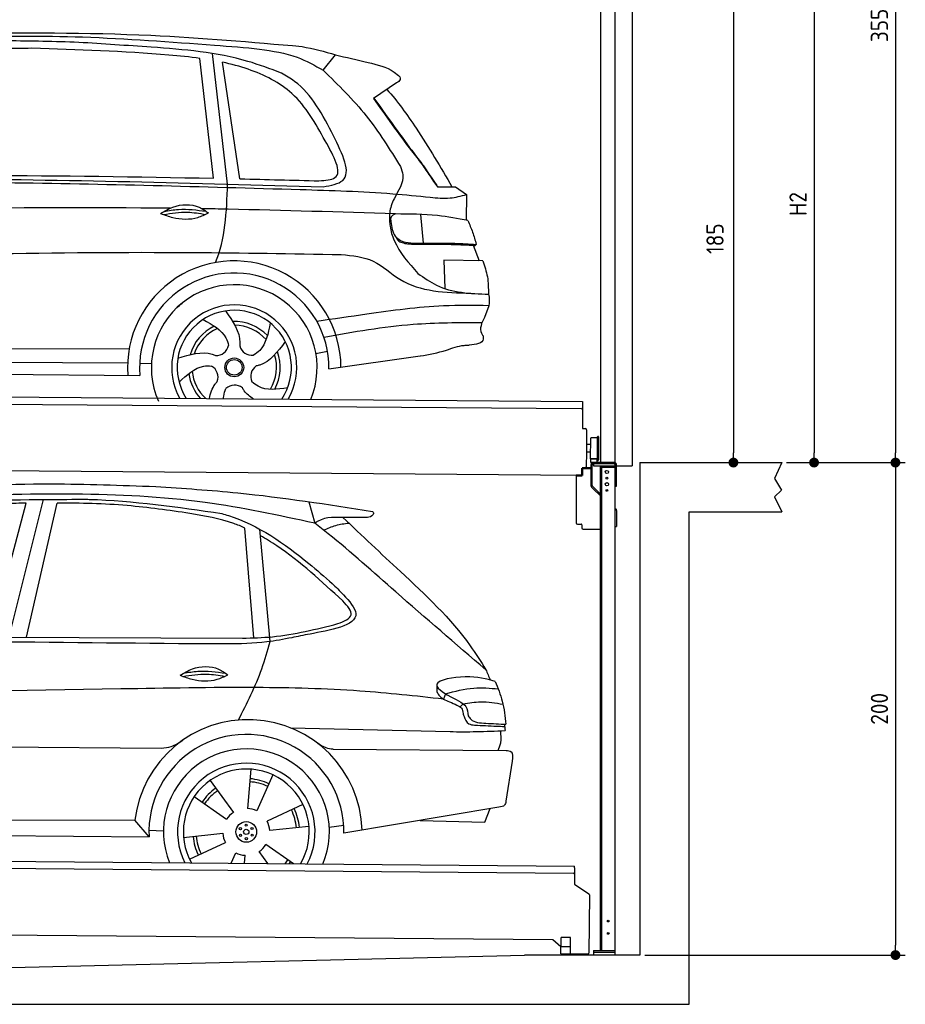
# Model space of a CAD drawing. Header units: millimetres. Extents: x -411 to 6777, y 0 to 6577.
# Tile 5 of 6: x 3183 to 6777, y 0 to 3999. Entities that reach past the tile are written whole.
import ezdxf

# ---------------------------------------------------------------- set-up
doc = ezdxf.new("R2010")
doc.units = ezdxf.units.MM
doc.layers.add('4', color=3, linetype='Continuous')
for name, color, linetype, lineweight in [('AM_0', 7, 'Continuous', 50), ('car', 10, 'Continuous', 25), ('Gebäude', 7, 'Continuous', 25), ('Plattform', 7, 'Continuous', 25), ('Sichtbare Kanten(DIN)', 7, 'Continuous', 25), ('Ständer vorne', 7, 'Continuous', 25), ('Tor', 200, 'Continuous', 25)]:
    doc.layers.add(name, color=color, linetype=linetype, lineweight=lineweight)
doc.styles.get("Standard").update_dxf_attribs({"font": 'ISOCP.SHX'})
doc.dimstyles.new('GEN-ISO', dxfattribs={"dimscale": 20, "dimtxt": 3.5, "dimasz": 2, "dimexe": 2, "dimexo": 1, "dimgap": 1.5, "dimtad": 1, "dimdec": 1, "dimlfac": 0.1, "dimdsep": 46, "dimtxsty": 'STANDARD', "dimblk": 'PUNKT', "dimcen": 2, "dimclrd": 256, "dimclre": 256, "dimclrt": 2, "dimadec": 0, "dimazin": 0, "dimtp": 0.1, "dimtm": 0.1, "dimtfac": 0.71, "dimtdec": 1, "dimtmove": 2, "dimatfit": 3, "dimldrblk": 'PUNKT', "dimfxl": 2, "dimtolj": 1, "dimarcsym": 0})

# ---------------------------------------------------------------- blocks, each defined once
blk = doc.blocks.new('PUNKT')
at = {"layer": '4', "color": 0, "linetype": 'ByBlock'}
blk.add_line((-0.5, 0), (-1, 0), dxfattribs=at)
at = {"layer": '4', "color": 0, "linetype": 'ByBlock', "const_width": 0.5}
blk.add_lwpolyline([(-0.25, 0, 1), (0.25, 0, 1)], format="xyb", close=True, dxfattribs=at)
blk = doc.blocks.new('*D145')
at = {"layer": '4', "lineweight": -2, "transparency": 16777216}
for p, q in [((5720, 5750.9), (6776.9, 5750.9)), ((6736.9, 5710.9), (6736.9, 2240)), ((6295.4, 2200), (6776.9, 2200))]:
    blk.add_line(p, q, dxfattribs=at)
at = {"layer": 'Defpoints', "color": 0, "transparency": 16777216}
for p in [(5700, 5750.9), (6275.4, 2200), (6736.9, 2200)]:
    blk.add_point(p, dxfattribs=at)
at = {"layer": '4', "lineweight": -2, "transparency": 16777216, "xscale": 40, "yscale": 40, "zscale": 40}
for p, rotation in [((6736.9, 5750.9), 90), ((6736.9, 2200), 270)]:
    blk.add_blockref('PUNKT', p, dxfattribs=dict(at, rotation=rotation))
at = {"layer": '4', "color": 2, "transparency": 16777216, "insert": (6671.9, 3975.4), "char_height": 70, "attachment_point": 5, "rotation": 90}
blk.add_mtext('355', dxfattribs=at)
blk = doc.blocks.new('*D146')
at = {"layer": '4', "lineweight": -2, "transparency": 16777216}
for p, q in [((6295.4, 2200), (6776.9, 2200)), ((6736.9, 2160), (6736.9, 240)), ((5720, 200), (6776.9, 200))]:
    blk.add_line(p, q, dxfattribs=at)
at = {"layer": 'Defpoints', "color": 0, "transparency": 16777216}
for p in [(6275.4, 2200), (5700, 200), (6736.9, 200)]:
    blk.add_point(p, dxfattribs=at)
at = {"layer": '4', "lineweight": -2, "transparency": 16777216, "xscale": 40, "yscale": 40, "zscale": 40}
for p, rotation in [((6736.9, 2200), 90), ((6736.9, 200), 270)]:
    blk.add_blockref('PUNKT', p, dxfattribs=dict(at, rotation=rotation))
at = {"layer": '4', "color": 2, "transparency": 16777216, "insert": (6671.9, 1200), "char_height": 70, "attachment_point": 5, "rotation": 90}
blk.add_mtext('200', dxfattribs=at)
blk = doc.blocks.new('*D147')
at = {"layer": '4', "lineweight": -2, "transparency": 16777216}
for p, q in [((5920, 4300), (6446.5, 4300)), ((6406.5, 4260), (6406.5, 2240)), ((6295.4, 2200), (6446.5, 2200))]:
    blk.add_line(p, q, dxfattribs=at)
at = {"layer": 'Defpoints', "color": 0, "transparency": 16777216}
for p in [(5900, 4300), (6275.4, 2200), (6406.5, 2200)]:
    blk.add_point(p, dxfattribs=at)
at = {"layer": '4', "lineweight": -2, "transparency": 16777216, "xscale": 40, "yscale": 40, "zscale": 40}
for p, rotation in [((6406.5, 4300), 90), ((6406.5, 2200), 270)]:
    blk.add_blockref('PUNKT', p, dxfattribs=dict(at, rotation=rotation))
at = {"layer": '4', "color": 2, "transparency": 16777216, "insert": (6341.5, 3250), "char_height": 70, "attachment_point": 5, "rotation": 90}
blk.add_mtext('H2', dxfattribs=at)
blk = doc.blocks.new('Ständer_vorne_GT200')
for p, q in [((-159, 1948.2), (-159, 1755)), ((-89.7, 1893.9), (-60.2, 1865)), ((-87.3, 1898.6), (-60, 1871.8)), ((-154, 1750), (-138.5, 1750)), ((-136, 1747.5), (-136, 1735)), ((-131, 1730), (-60, 1730))]:
    blk.add_line(p, q)
for centre, radius, start, end in [((-5, 1990), 5, 0, 90), ((-88.9, 1907.2), 10.1, 180, 225.5525), ((-88.9, 1907.2), 5, 179.6711, 225.5525), ((-154, 1755), 5, 180, 270), ((-138.5, 1747.5), 2.5, 0, 90), ((-131, 1735), 5, 180, 270)]:
    blk.add_arc(centre, radius, start, end)
at = {"layer": 'AM_0'}
for p, q in [((-135, 1948), (-134.8, 1978)), ((-134.8, 1978), (-99, 1977.7)), ((-159, 1948.2), (-135, 1948))]:
    blk.add_line(p, q, dxfattribs=at)
at = {"layer": 'Sichtbare Kanten(DIN)'}
for p, q in [((-5, 2000), (-89, 2000)), ((-99, 1990), (-99, 1907.2)), ((-93.9, 1907.2), (-93.9, 1990)), ((-89, 1995), (-89, 1987)), ((-89, 1987), (0, 1987)), ((-4.9, 1995), (-88.9, 1995)), ((-60, 18), (-60, 1987)), ((-60, 1982), (0, 1982)), ((-55, 18), (-55, 1982)), ((0, 0), (0, 1990)), ((5, 1904), (5, 1990)), ((-89.7, 1893.9), (-96, 1900)), ((-92.4, 1903.7), (-87.3, 1898.6)), ((0, 1904), (5, 1904)), ((0, 1814), (2, 1812.1)), ((5, 1804.9), (5, 1740)), ((0, 1740), (5, 1740)), ((-89, 18), (0, 18)), ((-89, 18), (-89, 0)), ((0, 10), (-89, 10)), ((0, 0), (-89, 0))]:
    blk.add_line(p, q, dxfattribs=at)
for centre, radius in [((-34, 1962), 6.5), ((-34, 1937), 3.7), ((-34, 1912), 6.5), ((-34, 1887), 3.7), ((-28.6, 138), 3.7), ((-28.6, 88), 3.7)]:
    blk.add_circle(centre, radius, dxfattribs=at)
for centre, radius, start, end in [((-88.9, 1989.9), 10.1, 90.1445, 179.6512), ((-5, 1990), 10, 0, 90), ((-88.9, 1990), 5, 90, 180), ((-5, 1804.9), 10, 0, 45.8814)]:
    blk.add_arc(centre, radius, start, end, dxfattribs=at)
blk = doc.blocks.new('*D149')
at = {"layer": '4', "lineweight": -2, "transparency": 16777216}
for p, q in [((5457.5, 4050), (6119.3, 4050)), ((6079.3, 4010), (6079.3, 2240)), ((6099.3, 2200), (6119.3, 2200))]:
    blk.add_line(p, q, dxfattribs=at)
at = {"layer": 'Defpoints', "color": 0, "transparency": 16777216}
for p in [(5437.5, 4050), (6079.3, 2200), (6079.3, 2200)]:
    blk.add_point(p, dxfattribs=at)
at = {"layer": '4', "lineweight": -2, "transparency": 16777216, "xscale": 40, "yscale": 40, "zscale": 40}
for p, rotation in [((6079.3, 4050), 90), ((6079.3, 2200), 270)]:
    blk.add_blockref('PUNKT', p, dxfattribs=dict(at, rotation=rotation))
at = {"layer": '4', "color": 2, "transparency": 16777216, "insert": (6004.7, 3109.2), "char_height": 70, "attachment_point": 5, "rotation": 90}
blk.add_mtext('185', dxfattribs=at)
blk = doc.blocks.new('Tor 335 bis 365 Gebäude')
at = {"layer": 'Tor'}
for p, q in [((5465.6, 5214.5), (5465.6, 5513)), ((5465.6, 5513), (5668, 5513)), ((5668, 4907.1), (5668, 5513)), ((5557, 5214.5), (5465.6, 5214.5)), ((5557, 5214.5), (5557, 4913)), ((5562, 4907.1), (5600, 4907.1)), ((5600, 4907.1), (5600, 4907)), ((5668, 4907), (5668, 4907.1)), ((5600, 2187), (5668, 2187))]:
    blk.add_line(p, q, dxfattribs=at)
for points in [[(5600, 2187), (5600, 4907)], [(5668, 4907.1), (5668, 2187)]]:
    blk.add_lwpolyline(points, dxfattribs=at)
blk.add_arc((5563, 4913), 6, 180, 260.4059, dxfattribs=at)
blk = doc.blocks.new('UG Plattfrom Gl550')
at = {"layer": 'Plattform'}
for p, q in [((498.3, 603.8), (5435.1, 560.7)), ((5429.8, 530.7), (503, 573.7)), ((5435, 554.7), (5435.1, 560.7)), ((5434.9, 535.7), (5434.5, 488.2)), ((5435, 554.7), (5434.9, 535.7)), ((5434.5, 488.2), (5492.9, 448.7)), ((5495.1, 444.5), (5493, 208.2)), ((5347, 261.5), (621.4, 302.7)), ((5378.7, 233.7), (5347, 261.5)), ((5379.7, 235.2), (5380.1, 271.2)), ((5418.1, 270.8), (5380.1, 271.2)), ((5417.7, 234.8), (5418.1, 270.8)), ((5378.5, 205.2), (5378.7, 235.2)), ((5378.5, 205.2), (5418.5, 204.8)), ((5378.7, 235.2), (5418.7, 234.8)), ((5488, 203.2), (5414.8, 203.9)), ((5418.5, 204.8), (5418.7, 234.8))]:
    blk.add_line(p, q, dxfattribs=at)
for centre, radius, start, end in [((5429.9, 535.7), 5, 269.5, 359.5), ((5490.1, 444.5), 5, 359.5, 55.9134), ((5414.9, 208.9), 5, 232.6301, 269.5), ((5425.8, 243.8), 12, 227.6897, 228.0904), ((5488, 208.2), 5, 269.5, 359.5)]:
    blk.add_arc(centre, radius, start, end, dxfattribs=at)
blk = doc.blocks.new('Palette EG Gl550')
at = {"layer": 'Plattform'}
for p, q in [((429.5, 2487), (5467.3, 2448)), ((5462.1, 2418), (434.2, 2457)), ((5467.3, 2448), (5466.5, 2338)), ((5466.5, 2338), (5478.5, 2337.9)), ((5483.4, 2332.8), (5482.7, 2242.8)), ((5499.6, 2215.6), (5500.2, 2299.8)), ((5527.5, 2210.5), (5528.3, 2304.5)), ((5532.3, 2304.5), (5531.5, 2210.5)), ((5482.7, 2242.8), (5482.3, 2182.9)), ((5499.8, 2242.7), (5482.7, 2242.8)), ((5501.1, 2272.8), (5484.1, 2273)), ((5525.9, 2215), (5500.9, 2215)), ((5500.9, 2200), (5500.9, 2215)), ((5512.9, 2215), (5500.9, 2215)), ((5500.9, 2200), (5500.9, 2215)), ((5500.9, 2200), (5525.9, 2200)), ((5525.9, 2200), (5500.9, 2200)), ((5525.9, 2200), (5525.9, 2215)), ((5525.9, 2200), (5525.9, 2215)), ((5465, 2148), (341.7, 2187.7)), ((5465.2, 2178), (5465, 2148)), ((5465.2, 2178), (5477.2, 2177.9)), ((5477.2, 2177.9), (5465.2, 2178))]:
    blk.add_line(p, q, dxfattribs=at)
for centre, radius, start, end in [((5462.1, 2423), 5, 268.5823, 358.5607), ((5478.4, 2332.9), 5, 359.556, 89.556), ((5500.6, 2299.8), 0.4, 91.7323, 179.3444), ((5511.7, 1973.6), 326.8, 87.1739, 91.9438), ((5527.8, 2300.4), 0.4, 266.9623, 359.3444), ((5530.3, 2304.5), 2, 359.3444, 179.3444), ((5500, 2215.6), 0.4, 179.3444, 266.9565), ((5519.7, 3099.4), 884.4, 268.7196, 270.4008), ((5491.8, 3303.4), 1088.9, 271.795, 271.861), ((5527.2, 2214.6), 0.4, 359.556, 91.938), ((5529.5, 2210.5), 2, 179.3444, 359.3444), ((5477.3, 2182.9), 5, 269.556, 359.556)]:
    blk.add_arc(centre, radius, start, end, dxfattribs=at)
blk = doc.blocks.new('Car_UG')
at = {"layer": 'car'}
for p, q in [((3119.4, 1502.8), (3258.9, 2083.2)), ((4335.9, 2084.9), (4360.6, 1997.9)), ((3049.2, 1522.4), (3188.4, 2067.2)), ((3195.1, 1523.2), (3313.9, 2069.2)), ((4117.6, 1529.9), (4077.5, 1975.5)), ((4183.9, 1515.6), (4137.4, 1971.2)), ((2018.2, 1516.7), (4071.9, 1528)), ((4898.3, 1310.6), (4890.6, 1288.6)), ((4969.6, 1271), (4957.5, 1258.2)), ((4270.6, 1166.3), (4917.8, 1157)), ((4444, 1080.7), (5146, 1082.9)), ((1740.1, 1072.2), (3746.7, 1078.5)), ((5170.6, 1040), (5147.6, 876.4)), ((4111.2, 996.4), (4099.2, 836.6)), ((4200.6, 974.2), (4136.9, 827.1)), ((3946.4, 949.2), (4041.9, 820.4)), ((3882.4, 882.9), (4014.8, 792.6)), ((4324, 855.1), (4179.5, 785.6)), ((5119.5, 852.3), (4491.4, 739.8)), ((5062.9, 790.2), (5084.5, 846)), ((1832.9, 770.4), (3642.9, 784.6)), ((3701, 717.8), (3642.9, 784.6)), ((4349.4, 766.5), (4190.1, 748.2)), ((4431.8, 763.6), (4490.2, 772.9)), ((4799.7, 795), (5062.9, 790.2)), ((3700.2, 744), (3759.2, 742.7)), ((3840.9, 716.5), (4000.2, 734.8)), ((1770.2, 716.1), (3701, 717.8)), ((3866.3, 628), (4010.8, 697.5)), ((4287.7, 613.9), (4175.5, 690.5)), ((4035.1, 613.6), (4053.4, 655.9)), ((4088.6, 613.6), (4091.1, 646.4)), ((4184.6, 613.8), (4148.4, 662.6))]:
    blk.add_line(p, q, dxfattribs=at)
for centre, radius in [((4095.2, 741.5), 41.9), ((4094.4, 768.7), 4.46), ((4118.3, 755.7), 4.46), ((4071.2, 754.5), 4.46), ((4072, 727.3), 4.46), ((4095.1, 741.5), 10.7), ((4119, 728.6), 4.46), ((4095.9, 714.3), 4.46)]:
    blk.add_circle(centre, radius, dxfattribs=at)
for centre, radius, start, end in [((4102.8, 735.3), 462.5, 2.1852, 173.8782), ((4095.8, 741.9), 395.6, 359.6869, 183.4999), ((4095.8, 741.9), 336.7, 337.6776, 202.4775), ((4095.2, 741.5), 279.1, 332.8088, 207.3462), ((4095.2, 741.5), 255.4, 330.0358, 210.1193), ((4095.1, 741.5), 204, 65.3726, 86.5671), ((4095.2, 741.5), 216.3, 65.4485, 86.5251), ((4095.2, 741.5), 216.3, 125.4485, 146.5251), ((4095.1, 741.5), 204, 125.3726, 146.5671), ((4095.2, 741.5), 95.2, 124.034, 147.5844), ((4095.2, 741.5), 95.2, 64.034, 87.5844), ((4095.1, 741.5), 204, 5.3726, 26.5671), ((4095.1, 741.5), 216.3, 5.4485, 26.5251), ((4095.1, 741.5), 95.2, 4.034, 27.5844), ((4095.1, 741.5), 216.3, 185.4485, 206.5251), ((4095.1, 741.5), 204, 185.3726, 206.5671), ((4095.1, 741.5), 95.2, 184.034, 207.5844), ((4095.1, 741.5), 95.2, 304.034, 327.5844), ((4095.1, 741.5), 95.2, 244.034, 267.5844), ((4095.1, 741.5), 204, 321.2555, 326.5671), ((4095.1, 741.5), 216.3, 323.8482, 326.5251)]:
    blk.add_arc(centre, radius, start, end, dxfattribs=at)
for points, knots in [([(2673.6, 2101.7), (2688.3, 2103.8), (2892.1, 2133.3), (3240, 2153.3), (3572.3, 2144.1), (3713.5, 2140.2)], [0, 0, 0, 0, 44.363443, 617.827051, 1041.677324, 1041.677324, 1041.677324, 1041.677324]), ([(3713.5, 2140.2), (3824.9, 2134), (4119.8, 2117.7), (4412.2, 2074.8), (4594.1, 2048)], [0, 0, 0, 0, 334.596694, 885.796742, 885.796742, 885.796742, 885.796742]), ([(4360.6, 1997.9), (4212.5, 2028.4), (3890.5, 2094.7), (3371.9, 2112.1), (2931.5, 2097.6), (2671.4, 2060.7), (2598.4, 2050.4)], [0, 0, 0, 0, 452.969864, 984.660554, 1551.463157, 1772.575196, 1772.575196, 1772.575196, 1772.575196]), ([(2694.7, 2041.5), (2699.6, 2042.3), (2889.8, 2073.3), (3138.1, 2082), (3380.2, 2085), (3434.7, 2085.7)], [0, 0, 0, 0, 14.958905, 578.066478, 741.647169, 741.647169, 741.647169, 741.647169]), ([(3434.7, 2085.7), (3437.6, 2085.6), (3621.2, 2082.5), (3803.6, 2057.8), (3983, 2033.5)], [0, 0, 0, 0, 8.707457, 550.797583, 550.797583, 550.797583, 550.797583]), ([(3188.4, 2067.2), (3174.9, 2066.9), (3075.5, 2064.8), (2904.7, 2061.4), (2749, 2038.7), (2678.4, 2028.4)], [666.326512, 666.326512, 666.326512, 666.326512, 706.624571, 964.215873, 1178.205668, 1178.205668, 1178.205668, 1178.205668]), ([(3853, 2032.7), (3768.5, 2043.9), (3589.5, 2067.6), (3409.2, 2070), (3313.9, 2069.2)], [0, 0, 0, 0, 255.50817, 540.950796, 540.950796, 540.950796, 540.950796]), ([(4594.1, 2048), (4595.8, 2046.4), (4601.5, 2041.3), (4590, 2023.4), (4576.1, 2023.5), (4567.3, 2023.6)], [0, 0, 0, 0, 6.503563, 21.332115, 46.748977, 46.748977, 46.748977, 46.748977]), ([(4077.5, 1975.5), (4062.4, 1982), (3990.2, 2009.7), (3913.4, 2022.6), (3853, 2032.7)], [496.692868, 496.692868, 496.692868, 496.692868, 546.059875, 728.869941, 728.869941, 728.869941, 728.869941]), ([(3983, 2033.5), (3992.1, 2030.8), (4122.8, 1993.1), (4274.9, 1889.8), (4402.4, 1780.6), (4434, 1753.4)], [0, 0, 0, 0, 28.300877, 407.953602, 533.273686, 533.273686, 533.273686, 533.273686]), ([(4567.3, 2023.6), (4540.9, 2022.8), (4476.9, 2020.7), (4400.8, 2025.5), (4365, 2000.8), (4360.6, 1997.9)], [0, 0, 0, 0, 80.522652, 194.664465, 210.337598, 210.337598, 210.337598, 210.337598]), ([(4397.3, 1969.6), (4413.3, 1977.2), (4445.4, 1992.5), (4480.7, 1997.3), (4498.4, 1999.8)], [0, 0, 0, 0, 52.794285, 106.128892, 106.128892, 106.128892, 106.128892]), ([(4474.2, 2022.3), (4552.5, 1949.8), (4731.7, 1783.9), (4944.6, 1591.7), (5039.9, 1442.6), (5060.7, 1410)], [0, 0, 0, 0, 320.576675, 734.270248, 850.262502, 850.262502, 850.262502, 850.262502]), ([(5060.7, 1410), (4937.4, 1513.5), (4721.5, 1694.6), (4492.8, 1896.3), (4378.8, 1983.9), (4360.6, 1997.9)], [0, 0, 0, 0, 483.056147, 845.367922, 914.230443, 914.230443, 914.230443, 914.230443]), ([(4477.3, 1683.1), (4391, 1761.8), (4285.5, 1857.9), (4162.9, 1932.5), (4140.1, 1944.9)], [0, 0, 0, 0, 349.622047, 427.224064, 427.224064, 427.224064, 427.224064]), ([(4434, 1753.4), (4448.8, 1739.2), (4484.5, 1704.7), (4586.9, 1590.1), (4379.5, 1555.8), (4295.1, 1537.1), (4272.3, 1532)], [0, 0, 0, 0, 64.508303, 155.959603, 359.557587, 434.696523, 434.696523, 434.696523, 434.696523]), ([(4458.1, 1590.9), (4483.4, 1601.3), (4534.4, 1622.3), (4496.5, 1662.7), (4477.3, 1683.1)], [0, 0, 0, 0, 64.897781, 131.027998, 131.027998, 131.027998, 131.027998]), ([(4071.9, 1528), (4112.5, 1529.5), (4243.4, 1534.4), (4370.4, 1567.8), (4458.1, 1590.9)], [0, 0, 0, 0, 121.545303, 392.179354, 392.179354, 392.179354, 392.179354]), ([(4272.3, 1532), (4238.6, 1525.2), (4151.2, 1507.4), (3996.6, 1502.9), (3876.9, 1502.8), (3811.9, 1502.7)], [0, 0, 0, 0, 103.03135, 267.243941, 462.405232, 462.405232, 462.405232, 462.405232]), ([(4058.7, 1195.7), (4092.8, 1264.2), (4144, 1367.4), (4173.9, 1478.4), (4183.9, 1515.6)], [0, 0, 0, 0, 228.776239, 344.156953, 344.156953, 344.156953, 344.156953]), ([(3820.1, 1374.7), (3836.1, 1384.5), (3882.2, 1412.9), (3960.6, 1416.3), (4001.7, 1386.9), (4013.7, 1378.2)], [0, 0, 0, 0, 56.386158, 162.852709, 206.792536, 206.792536, 206.792536, 206.792536]), ([(3820.1, 1374.7), (3836.1, 1368.8), (3884.3, 1351.8), (3955.1, 1349.6), (3999.8, 1371.4), (4013.7, 1378.2)], [5.208578, 5.208578, 5.208578, 5.208578, 44.198582, 121.455021, 156.55166, 156.55166, 156.55166, 156.55166]), ([(3831.8, 1370.5), (3864.2, 1375.9), (3920.8, 1385.4), (3977.2, 1376.6), (4001.3, 1372.3)], [0, 0, 0, 0, 73.878693, 129.282646, 129.282646, 129.282646, 129.282646]), ([(3833.7, 1383), (3853.2, 1386.9), (3909.6, 1397.4), (3966.9, 1390.2), (4004.3, 1384.9)], [7.57653, 7.57653, 7.57653, 7.57653, 52.544532, 137.659237, 137.659237, 137.659237, 137.659237]), ([(5099.2, 1362.9), (5063.2, 1372.1), (4992.3, 1390.4), (4805.8, 1355.3), (4908.8, 1303.6), (4960.9, 1277.5)], [0, 0, 0, 0, 123.107987, 242.156921, 363.520645, 363.520645, 363.520645, 363.520645]), ([(5099.2, 1362.9), (5110.2, 1336.4), (5133.4, 1280.6), (5140.7, 1220.6), (5144.6, 1189)], [0, 0, 0, 0, 85.533017, 180.427109, 180.427109, 180.427109, 180.427109]), ([(4890.6, 1288.6), (4777.2, 1299.9), (4524.7, 1325.1), (4086.9, 1331.2), (2954.4, 1298.1), (1961.1, 1279.8), (1151.4, 1264.8)], [0, 0, 0, 0, 341.879851, 760.963773, 1312.001547, 3741.308129, 3741.308129, 3741.308129, 3741.308129]), ([(4898.3, 1310.6), (4936.2, 1321), (5006.1, 1340.2), (5078.4, 1335.2), (5111.5, 1332.8)], [0, 0, 0, 0, 116.874908, 215.743745, 215.743745, 215.743745, 215.743745]), ([(4862.9, 1319.5), (4865.2, 1314.5), (4874.7, 1293.5), (4909.3, 1280.6), (4934.5, 1269.4), (4944.4, 1265)], [0, 0, 0, 0, 16.389871, 67.796127, 100.528992, 100.528992, 100.528992, 100.528992]), ([(4969.6, 1271), (4993.5, 1274.9), (5047.4, 1283.8), (5101.5, 1275.3), (5131.6, 1270.6)], [0, 0, 0, 0, 72.240439, 162.98683, 162.98683, 162.98683, 162.98683]), ([(4944.4, 1265), (4951.5, 1261.9), (4966.4, 1255.3), (4968.7, 1239.1), (4969.9, 1230.6)], [0, 0, 0, 0, 21.842303, 45.682515, 45.682515, 45.682515, 45.682515]), ([(4960.9, 1277.5), (4968.3, 1272.2), (4986.9, 1258.9), (4989.7, 1235.6), (4991.3, 1221.5)], [0, 0, 0, 0, 26.318616, 66.284673, 66.284673, 66.284673, 66.284673]), ([(4969.9, 1230.6), (4971.3, 1226.9), (4976.6, 1212.2), (4987.9, 1187), (5008.8, 1185.3), (5017.3, 1184.6)], [0, 0, 0, 0, 11.944086, 47.503692, 71.615823, 71.615823, 71.615823, 71.615823]), ([(4991.3, 1221.5), (4994.4, 1216.8), (5009.2, 1193.9), (5071.6, 1192.8), (5118.3, 1190.3), (5144.6, 1189)], [0, 0, 0, 0, 16.485849, 80.052138, 161.961551, 161.961551, 161.961551, 161.961551]), ([(4917.8, 1157), (4953.4, 1157.1), (5028, 1157.2), (5102.4, 1161.4), (5141.4, 1163.6)], [0, 0, 0, 0, 106.769841, 223.734473, 223.734473, 223.734473, 223.734473]), ([(5017.3, 1184.6), (5047, 1183.3), (5087.6, 1181.6), (5128.2, 1180.5), (5139.1, 1180.2)], [0, 0, 0, 0, 89.235627, 121.835134, 121.835134, 121.835134, 121.835134]), ([(5113.8, 1082.8), (5117.8, 1092.8), (5128.1, 1118.3), (5125.3, 1145.8), (5123.5, 1162.6)], [0, 0, 0, 0, 32.021295, 81.392264, 81.392264, 81.392264, 81.392264]), ([(3746.7, 1078.5), (3760.6, 1080), (3792.1, 1083.3), (3818.5, 1101.2), (3833.3, 1111.2)], [0, 0, 0, 0, 41.31295, 93.783848, 93.783848, 93.783848, 93.783848]), ([(4444, 1080.7), (4434.2, 1081.8), (4410.6, 1084.4), (4390.9, 1098), (4379.4, 1105.9)], [0, 0, 0, 0, 29.123879, 70.238093, 70.238093, 70.238093, 70.238093]), ([(5146, 1082.9), (5154, 1082.2), (5176.2, 1080.2), (5172.8, 1055.8), (5170.6, 1040)], [0, 0, 0, 0, 21.151799, 59.232385, 59.232385, 59.232385, 59.232385]), ([(5147.6, 876.4), (5146.4, 870.2), (5143.5, 855.6), (5128.3, 853.5), (5119.5, 852.3)], [0, 0, 0, 0, 17.391955, 40.853649, 40.853649, 40.853649, 40.853649])]:
    blk.add_open_spline(points, degree=3, knots=knots, dxfattribs=at)
for points in [[(3811.9, 1502.7), (3190.9, 1502.8), (2569.9, 1502.9), (1948.9, 1503)], [(5060.7, 1410), (5067, 1396), (5073.2, 1382), (5079.3, 1367.9)], [(4862.1, 1344.7), (4862.4, 1336.3), (4862.6, 1327.9), (4862.9, 1319.5)], [(5137.6, 1189.4), (5139.1, 1180.8), (5140.3, 1172.2), (5141.4, 1163.6)]]:
    blk.add_open_spline(points, degree=3, dxfattribs=at)
blk = doc.blocks.new('Car_EG')
at = {"layer": 'car'}
for p, q in [((4000.6, 3362), (3935.1, 3891.9)), ((4385.4, 3827.1), (4434.2, 3890.6)), ((3943.4, 3385.3), (3884.4, 3871.9)), ((4050.7, 3383.7), (3976.1, 3856.9)), ((4683.2, 3778.1), (4590.2, 3714.8)), ((4852.8, 3357.4), (4911.2, 3357.7)), ((4855.7, 3358.2), (4890.8, 3358.3)), ((4890.8, 3358.3), (4910.9, 3358.3)), ((4911.2, 3357.7), (4925.7, 3358.1)), ((4925.7, 3358.1), (4970.2, 3327.2)), ((4970.2, 3327.2), (4970.2, 3223.1)), ((4784.3, 3245.1), (4796.6, 3128.1)), ((4999.2, 3121.3), (5023.6, 3058.4)), ((5038.4, 3058.3), (4880.6, 3059.6)), ((4880.6, 3059.6), (4885.9, 2944.3)), ((5065, 2876.3), (5046.8, 2828.9)), ((1741.3, 2679.3), (3606.5, 2690.6)), ((4364.5, 2677.2), (4411.3, 2686.1)), ((4417.5, 2615.6), (4788.2, 2670.1)), ((1742.5, 2625.9), (3600.6, 2633.6)), ((3649.7, 2632.1), (3697.3, 2631.5)), ((1693.8, 2586), (3651, 2582.3))]:
    blk.add_line(p, q, dxfattribs=at)
for radius in [38.2, 31.6]:
    blk.add_circle((4033.5, 2618), radius, dxfattribs=at)
for centre, radius, start, end in [((4033.4, 2617.4), 433.1, 0.713, 184.6115), ((4033.4, 2617.4), 384, 359.7282, 185.2384), ((4033.4, 2617.4), 336.4, 337.7995, 204.4935), ((4033.5, 2618), 254, 329.8221, 210.1779), ((4033.5, 2618), 231.9, 326.5904, 213.4096), ((4033.5, 2618), 186.2, 44.2633, 92.4011), ((4033.5, 2618), 186.2, 116.2626, 164.3912), ((4033.5, 2618), 171.5, 113.5905, 161.7257), ((4033.5, 2618), 171.5, 41.5902, 89.736), ((3958.4, 2717.5), 52.3, 268.6722, 348.431), ((4104.9, 2720.1), 52.3, 196.6722, 276.431), ((4033.5, 2618), 186.2, 332.2513, 20.3964), ((4033.5, 2618), 171.5, 329.577, 17.7302), ((4033.5, 2618), 171.5, 185.5775, 228.1156), ((3915.7, 2577.3), 52.3, 340.6722, 60.431), ((4152.7, 2581.6), 52.3, 124.6722, 204.431), ((4033.5, 2618), 186.2, 188.2502, 223.2875), ((4035.7, 2493.4), 52.3, 52.6722, 132.431)]:
    blk.add_arc(centre, radius, start, end, dxfattribs=at)
for points, knots in [([(2526.9, 3923.5), (2656.9, 3933.3), (2949.9, 3955.4), (3422.9, 3961.7), (3824.8, 3933.3), (4068.6, 3917.8), (4126.3, 3911)], [0, 0, 0, 0, 391.04113, 881.651907, 1416.366113, 1602.404452, 1602.404452, 1602.404452, 1602.404452]), ([(2901.5, 3966.7), (3162.7, 3970.3), (3629.1, 3976.8), (4094, 3939.6), (4298.6, 3923.3)], [0, 0, 0, 0, 783.131876, 1398.451598, 1398.451598, 1398.451598, 1398.451598]), ([(3391.9, 3932.7), (3295.3, 3935.1), (3064.9, 3940.8), (2760.5, 3921.2), (2553.1, 3905.9), (2478.9, 3900.4)], [0, 0, 0, 0, 289.925788, 691.034976, 914.075582, 914.075582, 914.075582, 914.075582]), ([(4215.6, 3814.6), (4170.4, 3831.3), (4000.9, 3893.8), (3719.5, 3914.5), (3489.9, 3927.3), (3391.9, 3932.7)], [0, 0, 0, 0, 144.38685, 540.679923, 835.691207, 835.691207, 835.691207, 835.691207]), ([(3884.4, 3871.9), (3842.7, 3877.3), (3615.3, 3897.6), (3387.7, 3903), (3202.1, 3907.3)], [637.56261, 637.56261, 637.56261, 637.56261, 763.549902, 1320.810124, 1320.810124, 1320.810124, 1320.810124]), ([(4126.3, 3911), (4178.5, 3903.9), (4270.2, 3891.4), (4350.8, 3846.5), (4385.4, 3827.1)], [0, 0, 0, 0, 156.409573, 274.497028, 274.497028, 274.497028, 274.497028]), ([(4434.2, 3890.6), (4478, 3880.7), (4558.2, 3862.6), (4652.6, 3841.1), (4689.1, 3809.7), (4696.9, 3803)], [0, 0, 0, 0, 135.791183, 248.765766, 279.520552, 279.520552, 279.520552, 279.520552]), ([(4395.1, 3541.5), (4355.8, 3610.9), (4282.3, 3740.5), (4112.2, 3823.5), (4011.4, 3849.6), (3976.1, 3856.9)], [0, 0, 0, 0, 233.684399, 436.644927, 544.706034, 544.706034, 544.706034, 544.706034]), ([(4428.5, 3561.6), (4384.9, 3645.2), (4331.4, 3748.2), (4234, 3804.1), (4215.6, 3814.6)], [0, 0, 0, 0, 271.559773, 334.41549, 334.41549, 334.41549, 334.41549]), ([(4385.4, 3827.1), (4446.7, 3768.1), (4567.8, 3651.3), (4657.4, 3508.9), (4701.7, 3438.4)], [0, 0, 0, 0, 254.089873, 502.76226, 502.76226, 502.76226, 502.76226]), ([(4696.9, 3803), (4697.6, 3799.2), (4699.7, 3788.4), (4689.7, 3782.1), (4683.2, 3778.1)], [0, 0, 0, 0, 10.855432, 30.979101, 30.979101, 30.979101, 30.979101]), ([(4644.2, 3751.5), (4688.2, 3703.9), (4783.7, 3570.3), (4864.9, 3436.7), (4911.2, 3357.7)], [395.653943, 395.653943, 395.653943, 395.653943, 587.122502, 864.540302, 864.540302, 864.540302, 864.540302]), ([(4590.2, 3714.8), (4641.2, 3643.2), (4705.3, 3553.1), (4774.4, 3466.8), (4788.6, 3449)], [0, 0, 0, 0, 263.425265, 331.664547, 331.664547, 331.664547, 331.664547]), ([(4591.8, 3715.8), (4623.4, 3672), (4680.9, 3592.4), (4740, 3514), (4766.5, 3478.8)], [0, 0, 0, 0, 162.25725, 294.477825, 294.477825, 294.477825, 294.477825]), ([(4388.9, 3354.1), (4420.1, 3360.1), (4520.8, 3379.5), (4466.2, 3487.2), (4428.5, 3561.6)], [0, 0, 0, 0, 83.009931, 268.207531, 268.207531, 268.207531, 268.207531]), ([(4371.4, 3378.3), (4397.1, 3380.3), (4483.1, 3386.9), (4431.4, 3477.8), (4395.1, 3541.5)], [0, 0, 0, 0, 66.110822, 221.440769, 221.440769, 221.440769, 221.440769]), ([(4766.5, 3478.8), (4774.1, 3470), (4784.2, 3458.2), (4792.9, 3445.3), (4795, 3442)], [0, 0, 0, 0, 34.815048, 46.557672, 46.557672, 46.557672, 46.557672]), ([(4788.6, 3449), (4799.2, 3433.3), (4820, 3402.4), (4842, 3372.2), (4852.8, 3357.4)], [0, 0, 0, 0, 56.812879, 111.923736, 111.923736, 111.923736, 111.923736]), ([(4701.7, 3438.4), (4706, 3427.5), (4723.7, 3383.5), (4679.5, 3321.7), (4657.7, 3259.9), (4658.6, 3228.7), (4659, 3217.6)], [0, 0, 0, 0, 34.097953, 138.175108, 197.887596, 230.983362, 230.983362, 230.983362, 230.983362]), ([(1829.4, 3350), (2123.4, 3354.9), (2547, 3361.9), (3369.2, 3362), (3897.4, 3350.9), (4296, 3342.6)], [0, 0, 0, 0, 882.102268, 1270.770708, 2466.750946, 2466.750946, 2466.750946, 2466.750946]), ([(1833.2, 3361.3), (2161.7, 3367.2), (3013.6, 3382.7), (3865.5, 3365), (4388.9, 3354.1)], [0, 0, 0, 0, 985.739727, 2555.887054, 2555.887054, 2555.887054, 2555.887054]), ([(4836.9, 3381), (4841.8, 3374.2), (4847, 3367), (4852.2, 3359.8), (4853.2, 3358.4), (4854.6, 3358.3), (4855.7, 3358.2)], [0, 0, 0, 0, 25.300776, 26.442713, 27.003963, 30.176579, 30.176579, 30.176579, 30.176579]), ([(4296, 3342.6), (4421.1, 3339.7), (4597.3, 3335.6), (4772.8, 3319.9), (4823.6, 3315.3)], [0, 0, 0, 0, 375.490289, 528.429148, 528.429148, 528.429148, 528.429148]), ([(4823.6, 3315.3), (4850.5, 3312.6), (4900.3, 3307.6), (4948.2, 3321.1), (4970.2, 3327.2)], [0, 0, 0, 0, 80.452469, 148.273091, 148.273091, 148.273091, 148.273091]), ([(3729.9, 3240.6), (3745.9, 3250.4), (3792, 3278.8), (3870.4, 3282.2), (3911.5, 3252.8), (3923.5, 3244.2)], [0, 0, 0, 0, 56.386158, 162.852709, 206.792536, 206.792536, 206.792536, 206.792536]), ([(3729.9, 3240.6), (3745.9, 3234.7), (3794.1, 3217.7), (3864.9, 3215.5), (3909.6, 3237.3), (3923.5, 3244.2)], [5.208578, 5.208578, 5.208578, 5.208578, 44.198582, 121.455021, 156.55166, 156.55166, 156.55166, 156.55166]), ([(3741.6, 3236.4), (3774, 3241.8), (3830.6, 3251.3), (3887, 3242.5), (3911.2, 3238.2)], [0, 0, 0, 0, 73.878693, 129.282646, 129.282646, 129.282646, 129.282646]), ([(3743.5, 3248.9), (3763, 3252.8), (3819.4, 3263.3), (3876.7, 3256.1), (3914.2, 3250.8)], [7.57653, 7.57653, 7.57653, 7.57653, 52.544532, 137.659237, 137.659237, 137.659237, 137.659237]), ([(4683.1, 3246), (4456.5, 3251.6), (4194.8, 3258.1), (3933.2, 3260.9), (3898.1, 3261.2)], [0, 0, 0, 0, 679.940772, 785.142685, 785.142685, 785.142685, 785.142685]), ([(4683.1, 3246), (4675.9, 3242.7), (4662.1, 3236.6), (4663.4, 3221.7), (4664.1, 3214.6)], [0, 0, 0, 0, 21.276303, 40.575349, 40.575349, 40.575349, 40.575349]), ([(4976.5, 3222), (4935.6, 3229.3), (4838.7, 3246.6), (4740.1, 3246.2), (4683.1, 3246)], [0, 0, 0, 0, 124.191927, 294.878966, 294.878966, 294.878966, 294.878966]), ([(4659, 3217.6), (4659.6, 3210.4), (4662.2, 3183.3), (4687.1, 3103.3), (4738.4, 3046.9), (4776.1, 3005.4)], [0, 0, 0, 0, 21.786395, 81.634094, 246.747403, 246.747403, 246.747403, 246.747403]), ([(4664.1, 3214.6), (4667.1, 3193.1), (4671.4, 3162.1), (4707.8, 3134), (4750.6, 3127), (4783.8, 3127.8), (4803, 3128.3)], [0, 0, 0, 0, 61.688141, 88.915796, 131.377114, 188.888446, 188.888446, 188.888446, 188.888446]), ([(4976.5, 3222), (4983.6, 3206.1), (4997.6, 3174.7), (5007, 3141.6), (5011.6, 3125.2)], [0, 0, 0, 0, 52.081574, 103.113227, 103.113227, 103.113227, 103.113227]), ([(4682.9, 3155.8), (4686.9, 3148.4), (4694.2, 3134.8), (4713.6, 3128.8), (4729.8, 3125.4), (4745, 3124.7), (4755.6, 3124.3), (4760.6, 3124.1)], [0, 0, 0, 0, 24.299806, 44.374389, 57.433548, 74.613131, 89.537932, 89.537932, 89.537932, 89.537932]), ([(4760.6, 3124.1), (4784.8, 3124.2), (4834.5, 3124.3), (4897.4, 3125.1), (4947.3, 3123.3), (4971.9, 3122.5), (4983.2, 3122.2)], [0, 0, 0, 0, 72.676028, 148.847009, 188.713602, 222.633888, 222.633888, 222.633888, 222.633888]), ([(4803, 3128.3), (4843.6, 3129.1), (4913.2, 3130.4), (4982.7, 3126.7), (5011.6, 3125.2)], [0, 0, 0, 0, 121.811128, 208.751004, 208.751004, 208.751004, 208.751004]), ([(4983.2, 3122.2), (4986.8, 3122), (4993.9, 3121.6), (5001, 3121.2), (5004.5, 3121)], [0, 0, 0, 0, 10.705348, 21.344027, 21.344027, 21.344027, 21.344027]), ([(5004.5, 3121), (5006.3, 3121), (5009.6, 3120.9), (5011, 3123.9), (5011.6, 3125.2)], [0, 0, 0, 0, 4.798676, 8.977894, 8.977894, 8.977894, 8.977894]), ([(1467, 3018.1), (1710.5, 3027.3), (2508.4, 3056.9), (3507.6, 3089.1), (4263.4, 3081.5), (4464.4, 3079.4)], [651.356687, 651.356687, 651.356687, 651.356687, 1382.168851, 3046.715693, 3649.598352, 3649.598352, 3649.598352, 3649.598352]), ([(4464.4, 3079.4), (4509.5, 3075.6), (4599.5, 3067.9), (4739.9, 2931.5), (4888.3, 2928.4), (4990.8, 2926.3)], [0, 0, 0, 0, 132.089839, 263.241357, 556.137776, 556.137776, 556.137776, 556.137776]), ([(5038.4, 3058.3), (5046.1, 3036.9), (5061.8, 2993.3), (5062.2, 2946.8), (5062.4, 2923.1)], [0, 0, 0, 0, 67.622491, 138.154699, 138.154699, 138.154699, 138.154699]), ([(4776.1, 3005.4), (4800.6, 2988), (4884.1, 2928.5), (4989, 2925.3), (5063.1, 2923.1)], [0, 0, 0, 0, 89.012732, 303.591941, 303.591941, 303.591941, 303.591941]), ([(3996.4, 2846.9), (4025.9, 2805.5), (4058.6, 2759.8), (4055.4, 2709.8), (4054.8, 2705.1)], [0, 0, 0, 0, 140.862207, 155.3883, 155.3883, 155.3883, 155.3883]), ([(5065, 2876.3), (5003.6, 2876.7), (4837.5, 2877.7), (4605.3, 2843.5), (4434.6, 2817.5), (4367.3, 2807.2)], [0, 0, 0, 0, 184.056968, 497.583163, 702.083529, 702.083529, 702.083529, 702.083529]), ([(3905.7, 2811.5), (3943.4, 2790.8), (3991.7, 2764.3), (4007.2, 2717.7), (4009.6, 2706.9)], [0, 0, 0, 0, 119.179133, 152.627431, 152.627431, 152.627431, 152.627431]), ([(4178.1, 2799.3), (4170, 2757), (4159.8, 2702.9), (4120.3, 2673.8), (4110.8, 2668.1)], [0, 0, 0, 0, 119.179133, 152.546972, 152.546972, 152.546972, 152.546972]), ([(5037.5, 2807.2), (4944, 2806.2), (4728.6, 2803.9), (4516.7, 2765.1), (4396.8, 2741.8)], [0, 0, 0, 0, 279.844829, 645.252119, 645.252119, 645.252119, 645.252119]), ([(5046.8, 2828.9), (5036.4, 2806), (5023.9, 2778.8), (5039.6, 2757.1), (5042.1, 2753.6)], [0, 0, 0, 0, 65.64359, 78.298126, 78.298126, 78.298126, 78.298126]), ([(4239.7, 2724), (4209.5, 2683.1), (4176.1, 2637.9), (4127.6, 2625.5), (4122.9, 2624.6)], [0, 0, 0, 0, 140.862207, 155.444261, 155.444261, 155.444261, 155.444261]), ([(5042.1, 2753.6), (5042.8, 2749.2), (5047.3, 2722.8), (5013.8, 2718.6), (4985.9, 2715.2)], [0, 0, 0, 0, 12.782787, 75.656378, 75.656378, 75.656378, 75.656378]), ([(3804.2, 2653.4), (3852.8, 2668.8), (3906.3, 2685.7), (3952.9, 2667.2), (3957.2, 2665.2)], [0, 0, 0, 0, 140.862207, 155.442461, 155.442461, 155.442461, 155.442461]), ([(4788.4, 2670.1), (4823.8, 2676.8), (4883.5, 2688), (4947.3, 2715.5), (4979, 2715.2), (4985.9, 2715.2)], [0, 0, 0, 0, 108.214368, 182.603927, 203.112583, 203.112583, 203.112583, 203.112583]), ([(3809.9, 2556.2), (3841.2, 2585.7), (3881.3, 2623.5), (3930.5, 2623.8), (3941.5, 2622.8)], [0, 0, 0, 0, 119.179133, 152.616634, 152.616634, 152.616634, 152.616634]), ([(3933.5, 2490.3), (3937.1, 2512.1), (3945.3, 2536.7), (3961.8, 2556.6), (3965, 2560.1)], [75.258677, 75.258677, 75.258677, 75.258677, 140.862207, 155.531654, 155.531654, 155.531654, 155.531654]), ([(4250.6, 2536.5), (4208.2, 2530.1), (4154.4, 2522.1), (4113.7, 2553.3), (4105.1, 2560)], [0, 0, 0, 0, 119.179133, 151.2485, 151.2485, 151.2485, 151.2485]), ([(3990.2, 2490.3), (3990.4, 2493.9), (3991.9, 2507.8), (3996.8, 2521.7), (4000.5, 2531.9)], [107.857422, 107.857422, 107.857422, 107.857422, 119.179133, 151.284708, 151.284708, 151.284708, 151.284708]), ([(4111.9, 2490.3), (4097.4, 2499.2), (4081.1, 2512.8), (4069.7, 2530.8), (4067.3, 2535)], [89.202761, 89.202761, 89.202761, 89.202761, 140.862207, 155.53262, 155.53262, 155.53262, 155.53262])]:
    blk.add_open_spline(points, degree=3, knots=knots, dxfattribs=at)
for points in [[(4298.6, 3923.3), (4344.6, 3913.9), (4390.7, 3904.6), (4434.2, 3890.6)], [(3202.1, 3907.3), (3162, 3906.6), (3121.9, 3905.8), (3081.8, 3904.9)], [(4795, 3442), (4809, 3421.7), (4822.9, 3401.4), (4836.9, 3381)], [(3012.3, 3389.7), (3322.7, 3391.5), (3633.1, 3389.6), (3943.4, 3385.3)], [(3953.4, 3043.1), (3994.2, 3136.5), (3997.4, 3249.2), (4000.6, 3362)], [(4050.7, 3383.7), (4157.6, 3382.1), (4264.5, 3380.2), (4371.4, 3378.3)], [(3767.9, 3262), (3452.4, 3263.3), (3136.8, 3259.5), (2821.3, 3252.2)], [(5063.1, 2923.1), (5069, 2906.4), (5065.6, 2889.7), (5065, 2876.3)], [(3798.4, 2858.1), (3805.7, 2864.5), (3812.9, 2871), (3820.1, 2877.5)]]:
    blk.add_open_spline(points, degree=3, dxfattribs=at)
blk = doc.blocks.new('Ständer vorne ab 340')
at = {"layer": 'Ständer vorne'}
for p, q in [((5240, 5332), (5240, 5032)), ((5490, 5332), (5240, 5332)), ((5490, 5312), (5490, 5332)), ((5540, 5312), (5490, 5312)), ((5540, 5082), (5540, 5312)), ((5540.2, 5212), (5539.8, 5212)), ((5540, 5212), (5540, 2200)), ((5600, 5212), (5540, 5212)), ((5600, 2198.7), (5600, 5212)), ((5490, 5032), (5490, 5082)), ((5490, 5082), (5540, 5082)), ((5240, 5032), (5490, 5032)), ((5540, 4927.4), (5540, 4928.4)), ((5511.2, 2195), (5511.2, 2187)), ((5595.1, 2195), (5511.2, 2195)), ((5511.2, 2187), (5600, 2187)), ((5600, 2187), (5600, 2190))]:
    blk.add_line(p, q, dxfattribs=at)
blk = doc.blocks.new('Gebäude_355_GT200')
at = {"layer": 'Gebäude'}
for p, q in [((5700, 2200), (5700, 200)), ((5700, 2200), (6275.4, 2200)), ((6275.4, 2200), (6246.4, 2135.9)), ((6246.4, 2135.9), (6274.3, 2088)), ((6274.3, 2088), (6246.4, 2061)), ((6246.4, 2061), (6275.4, 2000)), ((5900, 0), (5900, 2000)), ((5900, 2000), (6275.4, 2000)), ((3000, 146.1), (5231.6, 200)), ((5700, 200), (5231.6, 200)), ((0, 0), (5900, 0))]:
    blk.add_line(p, q, dxfattribs=at)

msp = doc.modelspace()

# ---------------------------------------------------------------- block references
at = {"layer": 'AM_0'}
for name, rotation in [('Car_EG', 359.5559561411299), ('Car_UG', 359.4224719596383)]:
    msp.add_blockref(name, (0, 0), dxfattribs=dict(at, rotation=rotation))
at = {"layer": 'Gebäude', "linetype": 'Continuous'}
msp.add_blockref('Gebäude_355_GT200', (0, 0), dxfattribs=at)
at = {"layer": 'Plattform'}
for name in ['Palette EG Gl550', 'UG Plattfrom Gl550']:
    msp.add_blockref(name, (0, 0), dxfattribs=at)
at = {"layer": 'Ständer vorne'}
for name, p in [('Ständer vorne ab 340', (0, 0)), ('Ständer_vorne_GT200', (5600.01, 200))]:
    msp.add_blockref(name, p, dxfattribs=at)
at = {"layer": 'Tor'}
msp.add_blockref('Tor 335 bis 365 Gebäude', (0, 0), dxfattribs=at)

# ---------------------------------------------------------------- dimensions: what is measured, and where the dimension line sits
at = {"layer": '4'}
for base, p1, p2, override, picture, middle in [((6736.86, 2200), (5700, 5750.88), (6275.45, 2200), {"dimdec": 0, "dimtdec": 3, "dimtolj": 0}, '*D145', (6671.86, 3975.44)), ((6736.86, 200), (6275.45, 2200), (5700, 200), {"dimtdec": 3, "dimtolj": 0}, '*D146', (6671.85, 1200))]:
    dim = msp.add_linear_dim(base=base, p1=p1, p2=p2, angle=90, dimstyle='GEN-ISO', override=override, dxfattribs=at)
    dim.commit()
    dim.dimension.update_dxf_attribs({"geometry": picture, "text_midpoint": middle})
dim = msp.add_linear_dim(base=(6406.55, 2200), p1=(5900, 4300), p2=(6275.45, 2200), angle=90, text='H2', dimstyle='GEN-ISO', override={"dimdec": 0, "dimtdec": 3, "dimtolj": 0}, dxfattribs=at)
dim.commit()
dim.dimension.update_dxf_attribs({"geometry": '*D147', "text_midpoint": (6341.54, 3250)})
dim = msp.add_linear_dim(base=(6079.31, 2200), p1=(5437.5, 4049.97), p2=(6079.31, 2200), angle=90, dimstyle='GEN-ISO', override={"dimtdec": 3, "dimtolj": 0}, dxfattribs=at)
dim.commit()
dim.dimension.update_dxf_attribs({"geometry": '*D149', "text_midpoint": (6004.71, 3109.23), "dimtype": 160})

doc.saveas('drawing.dxf')
